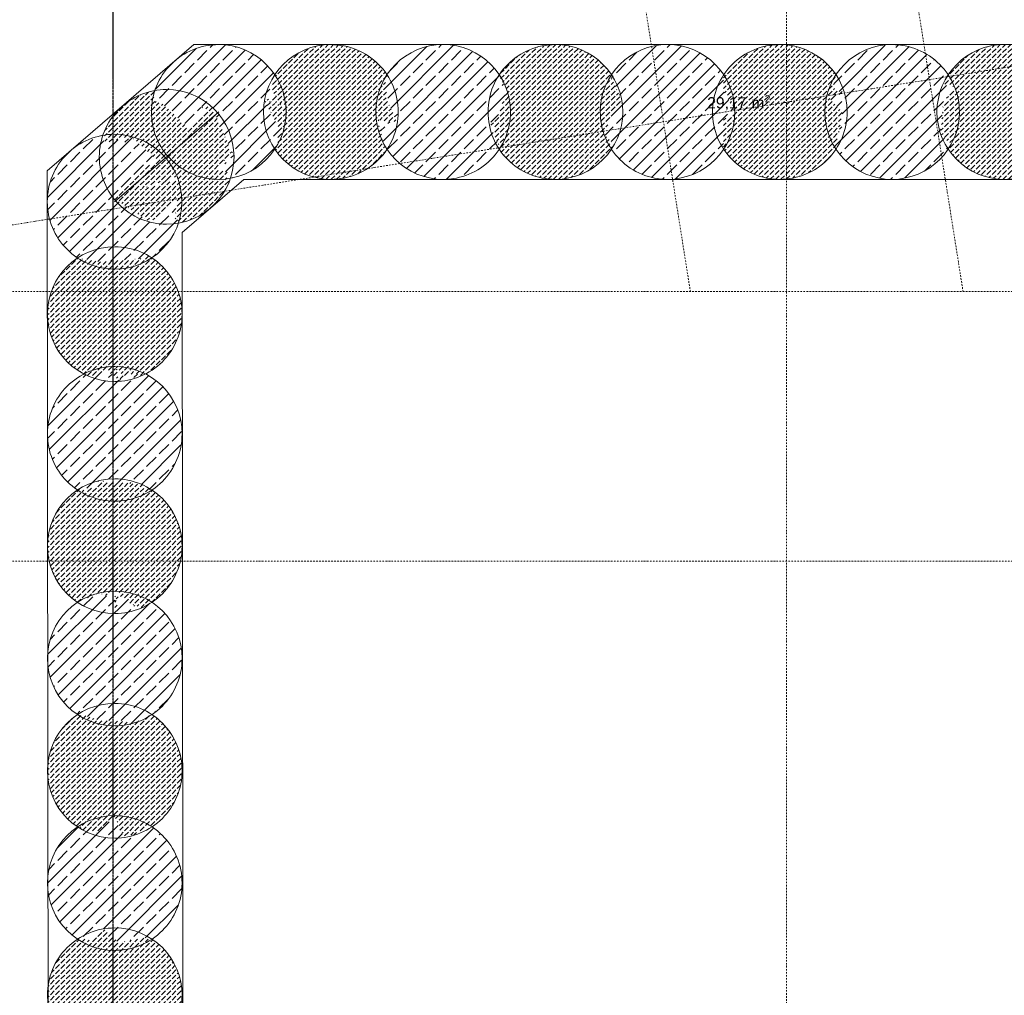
# Model space of a CAD drawing. Header units: millimetres. Extents: x 1523 to 73204, y -91281 to 10268.
# Tile 78 of 120: x 49681 to 56261, y -74426 to -67910. Entities that reach past the tile are written whole.
import ezdxf

# ---------------------------------------------------------------- set-up
doc = ezdxf.new("R2010")
doc.units = ezdxf.units.MM
doc.linetypes.add('IMPORT-STRICHPUNKT _7_', pattern=[20, 10, -5, 0, -5])
doc.linetypes.add('Rasterlinie', pattern=[22.224999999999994, 12.7, -3.174999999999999, 3.174999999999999, -3.174999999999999])
for name, color, linetype, lineweight, true_color in [('10 A--Wand außen _ Verbau _Bohrpfahlwand_ _Aktuell_', 7, 'Continuous', 13, 0x656565), ('10 A--Wand außen _ Verbau _modelliert_ _aktuell_', 7, 'Continuous', 13, 0x656565), ('10 A--Wand außen _tragend_', 7, 'Continuous', 13, 0x656565), ('90 A--Achsraster _1_50_', 7, 'IMPORT-STRICHPUNKT _7_', 13, 0x656565), ('Neubau_80 A--Raum', 7, 'Continuous', 13, 0x656565), ('Xref_706_5_--_ÜP_-1_000_16_Übersichtsplan UG_IFC 2025_01_13_dwg', 7, 'Continuous', 13, 0x767676)]:
    doc.layers.add(name, color=color, linetype=linetype, lineweight=lineweight, true_color=true_color)
doc.layers.add('S-GRID-____-OTLN', color=7, linetype='Continuous', lineweight=9)
doc.styles.add('Arial', font='arial.ttf', dxfattribs={"height": 75.00000000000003})
doc.styles.add('Arial_1', font='arial.ttf', dxfattribs={"height": 49.50000000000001})
pattern_1 = [(131.336, (0, 0), (37.54246469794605, 33.02367854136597), [37.5, -12.5]), (131.336, (-35.283, 2.259), (37.54246469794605, 33.02367854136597), [37.5, -12.5])]
pattern_2 = [(131.336, (0, 0), (90.10191527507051, 79.25682849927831), []), (131.336, (-45.051, -39.629), (90.10191527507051, 79.25682849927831), [90, -30])]

# ---------------------------------------------------------------- blocks, each defined once
blk = doc.blocks.new('Xref_706_5_--_ÜP_-1_000_11_Übersichtsplan UG_IFC 2024_09_30_dwg_Standard-Rastermarker_3-41960556-SuD_-1UG gesamt Plot  - Blatt 7')
at = {"layer": '90 A--Achsraster _1_50_', "color": 9, "true_color": 0xcbcbcb}
blk.add_line((0, 0), (23499.99999999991, 5.414335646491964e-13), dxfattribs=at)
blk = doc.blocks.new('Xref_706_5_--_ÜP_-1_000_11_Übersichtsplan UG_IFC 2024_09_30_dwg_Standard-Rastermarker_17-41960570-SuD_-1UG gesamt Plot  - Blatt 7')
at = {"layer": '90 A--Achsraster _1_50_', "color": 9, "true_color": 0xcbcbcb}
blk.add_line((77457.76427660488, 0), (99171.11689252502, 2.165734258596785e-12), dxfattribs=at)
blk = doc.blocks.new('Xref_706_5_--_ÜP_-1_000_11_Übersichtsplan UG_IFC 2024_09_30_dwg_Standard-Rastermarker_33-41960587-SuD_-1UG gesamt Plot  - Blatt 7')
at = {"layer": '90 A--Achsraster _1_50_', "color": 9, "true_color": 0xcbcbcb}
blk.add_line((0, 0), (53500.22079273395, 0), dxfattribs=at)
blk = doc.blocks.new('Xref_706_5_--_ÜP_-1_000_11_Übersichtsplan UG_IFC 2024_09_30_dwg_Technik SAN _ Zisterne_B-U 011_31-41960481-SuD_-1UG gesamt Plot  - Blatt 7')
at = {"layer": 'Neubau_80 A--Raum', "attachment_point": 1, "rotation": 83.66814176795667}
for s, insert, char_height, width, line_spacing_factor, style in [('2', (56213.05161280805, -81618.8438089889), 49.50000000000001, 46.05785863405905, 0.9417779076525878, 'Arial_1'), (' m', (56213.99446125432, -81737.94613280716), 75.00000000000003, 138.6497966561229, 0.9417779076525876, 'Arial'), ('29,17', (56184.58155071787, -82003.01358566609), 75.00000000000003, 314.0280162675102, 0.9417779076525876, 'Arial')]:
    blk.add_mtext(s, dxfattribs=dict(at, insert=insert, char_height=char_height, width=width, line_spacing_factor=line_spacing_factor, style=style))
blk = doc.blocks.new('Xref_706_5_--_ÜP_-1_000_16_Übersichtsplan UG_IFC 2025_01_13_dwg-35469238-SuD_-1UG gesamt Plot  - Blatt 7')
at = {"layer": '10 A--Wand außen _ Verbau _modelliert_ _aktuell_', "true_color": 0xcbcbcb}
h = blk.add_hatch(dxfattribs=at)
h.set_pattern_fill('FP_5', color=9, style=0, pattern_type=2)
h.set_pattern_definition(pattern_1)
h.paths.add_polyline_path([(64339.16222397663, -74600.23607581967), (64331.63871399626, -74526.2964455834), (64312.04775174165, -74454.60358457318), (64280.92372759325, -74387.11308714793), (64239.11562379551, -74325.66591814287), (64187.76385643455, -74271.93819614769), (64159.89827058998, -74251.07567723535), (64156.85494031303, -74252.73806595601), (64131.02814510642, -74229.84143267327), (64129.49656747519, -74231.88712562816), (64128.26916785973, -74227.39547336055), (64031.58892521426, -74213.11801413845), (63945.59422843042, -74310.11775184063), (63857.19388433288, -74281.6090983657), (63770.62212984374, -74174.57919092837), (63794.32940076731, -74261.33562775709), (63665.72211213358, -74219.86044275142), (63636.10216352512, -74236.61463058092), (63578.31735360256, -74283.3542055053), (63529.01373435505, -74338.96738066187), (63489.53617999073, -74401.93717360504), (63460.96153528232, -74470.54593253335), (63444.06924204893, -74542.92218935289), (63439.32007801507, -74617.09170844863), (63446.84358799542, -74691.03133868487), (63466.43455025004, -74762.72419969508), (63497.55857439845, -74830.21469712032), (63539.36667819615, -74891.66186612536), (63590.71844555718, -74945.38958812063), (63623.84581475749, -74970.19152016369), (63628.71365023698, -74967.43808426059), (63650.21313413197, -74989.93231090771), (63688.40285717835, -74995.5720589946), (63687.25558231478, -74934.32450466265), (63814.7004617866, -75014.22332475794), (64007.86017214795, -75042.74859333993), (64076.51545782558, -74987.2163717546), (64092.35104896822, -75003.78464743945), (64109.4271097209, -74995.90982435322), (64112.08132178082, -74997.85133554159), (64143.24027461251, -74980.01742763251), (64200.16494838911, -74933.97357876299), (64249.4685676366, -74878.36040360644), (64288.94612200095, -74815.39061066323), (64317.52076670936, -74746.78185173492), (64334.41305994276, -74674.4055949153)])
h = blk.add_hatch(dxfattribs=at)
h.set_pattern_fill('FP_4', color=9, style=0, pattern_type=2)
h.set_pattern_definition(pattern_2)
h.paths.add_polyline_path([(64290.39621784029, -75385.8862620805), (64289.00429073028, -75311.57788663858), (64275.40059108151, -75238.51208425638), (64249.95619235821, -75168.68189955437), (64213.36515142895, -75103.99211793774), (64166.62557650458, -75046.20730801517), (64109.42710972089, -74995.90982435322), (64092.35104896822, -75003.78464743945), (64076.51545782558, -74987.2163717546), (64007.86017214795, -75042.74859333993), (63814.7004617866, -75014.22332475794), (63687.25558231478, -74934.32450466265), (63688.40285717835, -74995.5720589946), (63650.21313413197, -74989.93231090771), (63628.71365023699, -74967.43808426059), (63623.84581475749, -74970.19152016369), (63618.58403140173, -74966.25210703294), (63558.31791588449, -75007.25663260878), (63504.59019388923, -75058.60839996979), (63460.04747110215, -75118.10308854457), (63425.90475688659, -75184.11783831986), (63403.093375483, -75254.85193900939), (63392.23556191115, -75328.3759487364), (63393.62748902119, -75402.68432417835), (63407.23118866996, -75475.75012656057), (63432.67558739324, -75545.5803112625), (63469.26662832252, -75610.27009287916), (63516.00620324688, -75668.0549028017), (63571.61937840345, -75717.35852204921), (63581.97335147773, -75722.71357898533), (63605.1678510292, -75712.01716702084), (63649.58055899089, -75745.26825188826), (63686.53430516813, -75695.9099845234), (63683.88249315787, -75681.66703758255), (63701.03600758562, -75669.99593990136), (63703.19793027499, -75785.41072112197), (63822.20603399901, -75689.15033386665), (64058.41509673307, -75744.28046807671), (64059.95681543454, -75743.4084123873), (64065.18855943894, -75747.2339061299), (64124.313863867, -75707.00557820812), (64178.04158586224, -75655.65381084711), (64222.58430864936, -75596.15912227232), (64256.72702286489, -75530.14437249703), (64279.53840426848, -75459.4102718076)])
h = blk.add_hatch(dxfattribs=at)
h.set_pattern_fill('FP_5', color=9, style=0, pattern_type=2)
h.set_pattern_definition(pattern_1)
h.paths.add_polyline_path([(64242.47095672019, -76134.35347535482), (64241.07902961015, -76060.04509991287), (64227.47532996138, -75986.97929753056), (64202.03093123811, -75917.14911282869), (64165.43989030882, -75852.45933121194), (64118.70031538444, -75794.67452128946), (64063.08714022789, -75745.37090204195), (64059.95681543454, -75743.4084123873), (64058.41509673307, -75744.28046807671), (63822.20603399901, -75689.15033386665), (63703.19793027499, -75785.41072112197), (63701.03600758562, -75669.99593990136), (63683.88249315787, -75681.66703758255), (63686.53430516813, -75695.9099845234), (63649.58055899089, -75745.26825188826), (63605.1678510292, -75712.01716702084), (63581.97335147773, -75722.71357898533), (63571.61937840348, -75717.35852204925), (63569.10064375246, -75715.77945565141), (63510.39265476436, -75755.72384588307), (63456.66493276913, -75807.07561324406), (63412.12220998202, -75866.57030181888), (63377.97949576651, -75932.58505159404), (63355.1681143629, -76003.31915228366), (63344.31030079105, -76076.84316201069), (63345.70222790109, -76151.15153745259), (63359.30592754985, -76224.21733983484), (63384.75032627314, -76294.04752453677), (63421.34136720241, -76358.73730615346), (63468.08094212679, -76416.52211607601), (63525.43165350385, -76466.9150462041), (63526.74549698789, -76466.02111885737), (63627.83229820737, -76472.49382902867), (63774.22052430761, -76404.98520399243), (63819.34221932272, -76484.75644095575), (64012.16901964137, -76497.33282749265), (64012.93506894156, -76498.01196517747), (64016.12248722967, -76496.47731705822), (64076.3886027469, -76455.47279148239), (64130.11632474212, -76404.12102412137), (64174.65904752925, -76344.6263355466), (64208.80176174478, -76278.61158577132), (64231.61314314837, -76207.8774850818)])
h = blk.add_hatch(dxfattribs=at)
h.set_pattern_fill('FP_4', color=9, style=0, pattern_type=2)
h.set_pattern_definition(pattern_2)
h.paths.add_polyline_path([(64194.21648223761, -76863.9094050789), (64195.3864406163, -76845.63771564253), (64187.86293063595, -76771.69808540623), (64168.27196838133, -76700.00522439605), (64137.14794423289, -76632.51472697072), (64095.33984043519, -76571.06755796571), (64043.98807307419, -76517.3398359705), (64016.12248722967, -76496.47731705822), (64012.93506894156, -76498.01196517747), (64011.89005403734, -76497.08551174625), (63819.34221932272, -76484.75644095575), (63774.22052430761, -76404.98520399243), (63627.83229820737, -76472.49382902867), (63526.74549698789, -76466.02111885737), (63525.43165350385, -76466.9150462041), (63522.39249703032, -76465.00971256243), (63492.32638016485, -76482.01627040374), (63434.54157024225, -76528.75584532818), (63385.23795099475, -76584.36902048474), (63345.76039663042, -76647.33881342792), (63317.18575192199, -76715.94757235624), (63300.29345868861, -76788.32382917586), (63295.54429465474, -76862.49334827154), (63303.06780463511, -76936.43297850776), (63322.65876688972, -77008.12583951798), (63353.78279103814, -77075.61633694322), (63396.97904537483, -77138.51588373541), (63446.9426621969, -77190.79122794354), (63478.78159579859, -77214.62852883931), (63481.61059873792, -77213.32390138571), (63484.48956923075, -77215.87624019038), (63651.98688774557, -77154.84434437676), (63684.81806390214, -77195.43400050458), (63864.08438878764, -77288.15023316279), (63921.45435407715, -77241.74620769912), (63937.16523080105, -77246.81288413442), (63956.26367089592, -77236.0100682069), (63966.95682345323, -77244.01586068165), (63998.60435510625, -77226.11479351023), (64056.38916502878, -77179.37521858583), (64105.69278427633, -77123.76204342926), (64145.17033864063, -77060.79225048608), (64173.74498334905, -76992.18349155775), (64190.63727658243, -76919.80723473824)])
h = blk.add_hatch(dxfattribs=at)
h.set_pattern_fill('FP_5', color=9, style=0, pattern_type=2)
h.set_pattern_definition(pattern_1)
h.paths.add_polyline_path([(64147.4611794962, -77594.10492891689), (64139.93766951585, -77520.16529868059), (64120.34670726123, -77448.47243767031), (64089.22268311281, -77380.9819402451), (64047.4145793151, -77319.53477124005), (63996.06281195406, -77265.80704924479), (63956.26367089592, -77236.0100682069), (63937.16523080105, -77246.81288413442), (63921.45435407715, -77241.74620769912), (63864.08438878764, -77288.15023316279), (63684.81806390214, -77195.43400050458), (63651.98688774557, -77154.84434437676), (63484.48956923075, -77215.87624019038), (63481.61059873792, -77213.32390138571), (63478.78159579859, -77214.62852883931), (63476.04865069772, -77212.58241650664), (63443.39501843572, -77231.29727392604), (63386.61630912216, -77277.22305860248), (63337.31268987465, -77332.83623375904), (63297.83513551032, -77395.80602670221), (63269.26049080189, -77464.41478563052), (63252.36819756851, -77536.79104245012), (63247.61903353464, -77610.96056154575), (63255.14254351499, -77684.90019178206), (63274.73350576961, -77756.59305279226), (63305.85752991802, -77824.0835502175), (63347.66563371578, -77885.53071922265), (63399.01740107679, -77939.25844121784), (63428.12338957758, -77961.04962978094), (63431.09497621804, -77959.3687855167), (63434.41906174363, -77961.45274928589), (63530.99582424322, -77916.91525729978), (63723.77575149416, -77997.205558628), (63743.09332528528, -78050.22114608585), (63779.7933253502, -78020.53614054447), (63800.68360525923, -78029.23666706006), (63910.59064380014, -77989.1892502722), (63913.46961429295, -77991.74158907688), (63916.29861723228, -77990.43696162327), (63919.03156233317, -77992.48307395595), (63951.68519459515, -77973.76821653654), (64008.46390390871, -77927.84243186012), (64057.76752315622, -77872.22925670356), (64097.24507752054, -77809.25946376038), (64125.81972222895, -77740.65070483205), (64142.71201546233, -77668.2744480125)])
h = blk.add_hatch(dxfattribs=at)
h.set_pattern_fill('FP_4', color=9, style=0, pattern_type=2)
h.set_pattern_definition(pattern_2)
h.paths.add_polyline_path([(64094.78675434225, -78416.74166128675), (64099.53591837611, -78342.57214219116), (64092.01240839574, -78268.6325119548), (64072.42144614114, -78196.93965094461), (64041.29742199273, -78129.44915351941), (63998.10116765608, -78066.54960672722), (63945.75313327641, -78012.48908718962), (63916.29861723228, -77990.43696162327), (63913.46961429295, -77991.74158907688), (63910.59064380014, -77989.1892502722), (63800.68360525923, -78029.23666706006), (63779.7933253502, -78020.53614054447), (63743.09332528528, -78050.22114608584), (63723.77575149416, -77997.205558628), (63530.68708848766, -77917.05763436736), (63434.41906174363, -77961.45274928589), (63431.09497621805, -77959.3687855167), (63396.4758579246, -77978.9506969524), (63338.69104800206, -78025.69027187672), (63289.38742875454, -78081.30344703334), (63249.90987439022, -78144.27323997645), (63221.3352296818, -78212.88199890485), (63204.4429364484, -78285.25825572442), (63199.69377241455, -78359.42777482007), (63207.21728239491, -78433.36740505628), (63228.09723566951, -78507.85536237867), (63257.93226879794, -78572.55076349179), (63301.12852313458, -78635.45031028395), (63351.09213995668, -78687.7256544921), (63382.93107355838, -78711.56295538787), (63385.76007649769, -78710.25832793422), (63388.63904699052, -78712.81066673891), (63391.12412241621, -78711.90516648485), (63410.58682853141, -78732.2683772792), (63412.65728045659, -78732.93608730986), (63465.80633428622, -78702.8729280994), (63511.35467715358, -78731.42847986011), (63703.96875067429, -78661.2446573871), (63673.86861826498, -78790.2108601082), (63838.06405124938, -78759.64026098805), (63842.93232839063, -78744.5445857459), (63850.45231497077, -78751.21139723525), (63865.49520625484, -78740.97634864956), (63868.1347145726, -78742.63113149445), (63902.75383286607, -78723.04922005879), (63960.5386427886, -78676.30964513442), (64009.84226203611, -78620.69646997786), (64049.31981640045, -78557.72667703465), (64077.89446110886, -78489.11791810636)])
h = blk.add_hatch(dxfattribs=at)
h.set_pattern_fill('FP_5', color=9, style=0, pattern_type=2)
h.set_pattern_definition(pattern_1)
h.paths.add_polyline_path([(63499.41041787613, -79537.68968617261), (63528.90902132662, -79411.30077794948), (63544.14434920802, -79398.97759561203), (63505.18704418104, -79519.7773791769)])
h.paths.add_polyline_path([(64051.61065725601, -79091.03935546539), (64044.08714727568, -79017.09972522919), (64024.49618502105, -78945.40686421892), (63993.37216087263, -78877.91636679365), (63951.56405707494, -78816.46919778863), (63900.21228971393, -78762.74147579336), (63871.10630121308, -78740.95028723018), (63868.1347145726, -78742.63113149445), (63865.49520625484, -78740.97634864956), (63850.45231497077, -78751.21139723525), (63842.93232839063, -78744.5445857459), (63838.06405124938, -78759.64026098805), (63673.86861826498, -78790.2108601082), (63703.96875067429, -78661.2446573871), (63511.35467715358, -78731.42847986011), (63465.80633428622, -78702.8729280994), (63412.65728045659, -78732.93608730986), (63410.58682853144, -78732.26837727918), (63391.12412241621, -78711.90516648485), (63388.63904699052, -78712.81066673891), (63385.76007649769, -78710.25832793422), (63382.93107355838, -78711.56295538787), (63380.19812845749, -78709.51684305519), (63347.54449619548, -78728.23170047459), (63290.76578688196, -78774.15748515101), (63241.46216763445, -78829.77066030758), (63201.9846132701, -78892.7404532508), (63173.40996856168, -78961.34921217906), (63156.51767532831, -79033.72546899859), (63151.76851129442, -79107.89498809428), (63159.29202127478, -79181.83461833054), (63178.88298352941, -79253.52747934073), (63210.00700767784, -79321.01797676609), (63251.81511147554, -79382.46514577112), (63303.16687883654, -79436.19286776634), (63331.12987706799, -79457.12831777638), (63332.21351816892, -79456.25180845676), (63337.36097918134, -79453.87799722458), (63422.09170128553, -79497.7005799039), (63470.55571472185, -79458.50018467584), (63499.41041787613, -79537.68968617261), (63680.79212309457, -79454.04341316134), (63691.88228275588, -79419.65476934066), (63741.47536967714, -79471.54243989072), (63774.66894078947, -79462.47188545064), (63824.89435564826, -79488.44838300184), (63854.82857174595, -79471.51643333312), (63912.6133816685, -79424.77685840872), (63961.917000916, -79369.16368325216), (64001.39455528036, -79306.19389030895), (64029.96919998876, -79237.58513138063), (64046.86149322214, -79165.20887456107)])
h = blk.add_hatch(dxfattribs=at)
h.set_pattern_fill('FP_4', color=9, style=0, pattern_type=2)
h.set_pattern_definition(pattern_2)
h.paths.add_polyline_path([(64000.62798668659, -79797.95148202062), (63987.84902436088, -79729.31536390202), (63962.4046256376, -79659.48517920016), (63925.81358470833, -79594.79539758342), (63879.07400978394, -79537.01058766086), (63821.56409511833, -79486.72597802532), (63774.66894078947, -79462.47188545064), (63741.47536967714, -79471.54243989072), (63691.88228275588, -79419.65476934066), (63680.79212309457, -79454.04341316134), (63499.41041787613, -79537.68968617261), (63470.55571472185, -79458.50018467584), (63422.09170128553, -79497.7005799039), (63337.36097918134, -79453.87799722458), (63331.03246468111, -79457.05538667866), (63270.76634916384, -79498.05991225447), (63217.03862716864, -79549.41167961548), (63172.49590438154, -79608.90636819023), (63138.35319016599, -79674.9211179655), (63115.54180876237, -79745.65521865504), (63104.68399519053, -79819.17922838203), (63106.07592230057, -79893.48760382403), (63119.67962194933, -79966.55340620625), (63145.12402067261, -80036.38359090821), (63181.71506160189, -80101.07337252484), (63228.45463652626, -80158.85818244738), (63284.06781168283, -80208.16180169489), (63347.03760462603, -80247.63935605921), (63415.64636355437, -80276.21400076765), (63463.69455745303, -80267.2681851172), (63470.05273503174, -80224.21359525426), (63651.03669234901, -80051.23313512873), (63534.61817368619, -79907.30324309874), (63501.84614505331, -80008.92356727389), (63519.59584760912, -79888.73092492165), (63859.27480167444, -79764.96028358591), (63878.17804755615, -79834.13645584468), (63895.24376676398, -79817.82541919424), (63938.70502566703, -79881.70230138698), (63962.49034253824, -79807.94819729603), (63997.32637247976, -79822.45694507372), (63994.69191847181, -79796.56603036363)])
h.paths.add_polyline_path([(63544.14434920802, -79398.97759561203), (63528.90902132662, -79411.30077794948), (63499.41041787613, -79537.68968617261), (63543.44739971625, -79401.13871398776)])
h = blk.add_hatch(dxfattribs=at)
h.set_pattern_fill('FP_5', color=9, style=0, pattern_type=2)
h.set_pattern_definition(pattern_1)
h.paths.add_polyline_path([(64276.14544612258, -80163.39967742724), (64272.9172080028, -80131.67316499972), (64253.32624574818, -80059.98030398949), (64222.20222159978, -79992.48980656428), (64180.39411780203, -79931.0426375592), (64129.04235044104, -79877.314915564), (64069.54766186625, -79832.77219277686), (64000.57671891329, -79797.67612156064), (64000.62798668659, -79797.95148202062), (63994.69191847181, -79796.56603036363), (63997.32637247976, -79822.45694507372), (63962.49034253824, -79807.94819729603), (63938.70502566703, -79881.70230138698), (63895.24376676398, -79817.82541919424), (63878.17804755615, -79834.13645584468), (63859.27480167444, -79764.96028358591), (63519.59584760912, -79888.73092492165), (63501.84614505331, -80008.92356727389), (63534.61817368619, -79907.30324309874), (63651.03669234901, -80051.23313512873), (63470.05273503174, -80224.21359525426), (63463.69455745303, -80267.2681851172), (63415.64636355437, -80276.21400076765), (63384.75830881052, -80263.34953267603), (63388.12208200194, -80296.40805810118), (63407.71304425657, -80368.10091911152), (63438.837068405, -80435.59141653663), (63480.64517220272, -80497.03858554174), (63531.99693956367, -80550.7663075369), (63591.49162813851, -80595.30903032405), (63657.50637791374, -80629.45174453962), (63661.61069339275, -80630.40967333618), (63660.29694350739, -80617.49838844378), (63698.08989320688, -80629.68641913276), (63697.05448270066, -80619.51060090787), (63713.29932614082, -80626.27636430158), (63688.65241352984, -80493.89719593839), (63728.46535563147, -80503.18935778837), (63678.99535113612, -80442.0288784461), (63841.50221962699, -80286.7084108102), (64066.6721907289, -80565.08929042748), (64069.98812185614, -80582.8992373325), (64083.65863247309, -80586.08987310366), (64258.7992607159, -80352.15857115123), (64133.69842182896, -80167.48159113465), (64255.677359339, -80185.49508860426), (64255.21744584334, -80160.94249209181), (64273.54499015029, -80168.57567297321), (64272.35362758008, -80162.17683557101)])
h.paths.add_polyline_path([(64042.62301813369, -80435.92059825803), (63968.64264105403, -80165.19041040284), (63988.6559456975, -80146.06213684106), (64024.23142605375, -80337.13890893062)])
h = blk.add_hatch(dxfattribs=at)
h.set_pattern_fill('FP_4', color=9, style=0, pattern_type=2)
h.set_pattern_definition(pattern_2)
h.paths.add_polyline_path([(64502.67692628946, -80699.13546705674), (64497.16637029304, -80404.95306272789), (64483.95844596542, -80381.60259991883), (64496.28262079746, -80357.77387579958), (64497.47955342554, -80356.42376753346), (64457.14943964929, -80297.14886405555), (64405.79767228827, -80243.42114206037), (64346.30298371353, -80198.87841927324), (64280.28823393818, -80164.7357050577), (64272.35362758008, -80162.17683557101), (64273.54499015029, -80168.57567297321), (64255.21744584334, -80160.94249209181), (64255.677359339, -80185.49508860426), (64133.08506779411, -80167.39101278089), (64258.7992607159, -80352.15857115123), (64083.65863247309, -80586.08987310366), (64069.98812185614, -80582.8992373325), (64066.6721907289, -80565.08929042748), (63841.50221962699, -80286.7084108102), (63678.99535113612, -80442.0288784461), (63728.46535563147, -80503.18935778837), (63688.65241352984, -80493.89719593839), (63713.29932614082, -80626.27636430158), (63697.05448270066, -80619.51060090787), (63698.08989320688, -80629.68641913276), (63660.29694350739, -80617.49838844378), (63664.87740384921, -80662.51428459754), (63684.46836610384, -80734.20714560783), (63715.59239025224, -80801.69764303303), (63757.40049404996, -80863.14481203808), (63808.75226141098, -80916.87253403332), (63868.24694998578, -80961.41525682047), (63934.26169976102, -80995.55797103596), (64004.99580045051, -81018.36935243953), (64078.51981017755, -81029.2271660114), (64152.82818561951, -81027.83523890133), (64225.89398800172, -81014.23153925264), (64295.7241727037, -80988.78714052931), (64360.41395432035, -80952.19609960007), (64418.74480129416, -80904.84060936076), (64467.50238349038, -80849.8433495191), (64470.04745473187, -80845.7837614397), (64469.26034475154, -80844.39221937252), (64472.10128928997, -80835.58294765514), (64471.25766066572, -80833.75359181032), (64498.91175096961, -80715.26763408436)])
h.paths.add_polyline_path([(64042.62301813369, -80435.92059825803), (63988.6559456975, -80146.06213684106), (63968.64264105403, -80165.19041040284), (64015.47651045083, -80336.57832109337)])
h = blk.add_hatch(dxfattribs=at)
h.set_pattern_fill('FP_5', color=9, style=0, pattern_type=2)
h.set_pattern_definition(pattern_1)
h.paths.add_polyline_path([(65306.43111041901, -80619.0425709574), (65303.23990795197, -80614.36691442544), (65205.88744980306, -80649.83975145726), (65286.8220035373, -80584.37537347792), (65255.91195648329, -80529.7290955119), (65275.85660584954, -80481.84126858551), (65265.92795584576, -80454.59285642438), (65268.41831802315, -80449.77775487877), (65248.19261403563, -80405.91958228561), (65206.38451023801, -80344.47241328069), (65155.0327428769, -80290.74469128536), (65095.53805430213, -80246.2019684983), (65029.52330452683, -80212.05925428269), (64958.78920383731, -80189.24787287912), (64885.26519411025, -80178.39005930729), (64810.95681866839, -80179.7819864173), (64737.89101628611, -80193.3856860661), (64668.06083158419, -80218.83008478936), (64602.62538785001, -80256.02425879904), (64545.58624004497, -80302.160700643), (64495.95677831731, -80358.40389043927), (64483.95844596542, -80381.60259991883), (64497.16637029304, -80404.95306272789), (64502.67692628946, -80699.13546705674), (64471.25766066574, -80833.75359181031), (64472.10128928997, -80835.58294765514), (64469.55543141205, -80844.91390695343), (64470.04745473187, -80845.7837614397), (64466.8220978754, -80851.95279612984), (64506.63556463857, -80910.46836126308), (64557.9873319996, -80964.1960832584), (64617.48202057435, -81008.73880604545), (64683.49677034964, -81042.881520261), (64754.23087103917, -81065.69290166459), (64827.75488076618, -81076.55071523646), (64902.06325620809, -81075.15878812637), (64975.12905859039, -81061.55508847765), (65044.9592432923, -81036.11068975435), (65109.64902490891, -80999.51964882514), (65167.4338348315, -80952.78007390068), (65216.737454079, -80897.16689874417), (65243.87623122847, -80853.87842240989), (65242.62944237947, -80847.18188911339), (65256.21500844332, -80834.19710580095), (65262.79308391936, -80806.01286382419), (65227.22137312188, -80708.38905427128), (65302.66878408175, -80623.2863753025)])
h = blk.add_hatch(dxfattribs=at)
h.set_pattern_fill('FP_4', color=9, style=0, pattern_type=2)
h.set_pattern_definition(pattern_2)
h.paths.add_polyline_path([(66019.0459278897, -80911.44337855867), (65989.8675052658, -80859.85846215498), (66009.3282138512, -80833.86524206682), (65961.03738098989, -80808.88930697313), (66003.7299729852, -80519.79514189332), (66031.95967270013, -80509.5089348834), (66025.23935825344, -80491.0655515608), (66045.06303242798, -80464.58752669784), (66042.21413940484, -80458.40988057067), (66044.02407772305, -80455.52288711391), (66027.01703932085, -80425.45592065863), (65980.27746439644, -80367.67111073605), (65924.66428923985, -80318.3674914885), (65861.69449629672, -80278.88993712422), (65793.08573736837, -80250.31529241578), (65720.70948054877, -80233.42299918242), (65646.53996145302, -80228.67383514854), (65572.60033121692, -80236.19734512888), (65500.90747020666, -80255.78830738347), (65433.41697278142, -80286.9123315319), (65371.96980377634, -80328.72043532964), (65318.24208178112, -80380.07220269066), (65273.69935899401, -80439.56689126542), (65265.92795584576, -80454.59285642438), (65275.85660584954, -80481.84126858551), (65255.91195648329, -80529.7290955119), (65286.8220035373, -80584.37537347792), (65205.88744980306, -80649.83975145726), (65303.69299495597, -80614.201820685), (65306.43111041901, -80619.0425709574), (65227.22137312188, -80708.38905427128), (65262.79308391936, -80806.01286382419), (65256.21500844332, -80834.19710580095), (65242.62944237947, -80847.18188911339), (65243.87623122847, -80853.87842240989), (65242.39254871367, -80856.2450122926), (65247.89986156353, -80869.82395632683), (65282.91851621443, -80931.73389560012), (65329.65809113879, -80989.51870552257), (65385.27126629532, -81038.82232477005), (65448.24105923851, -81078.29987913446), (65516.84981816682, -81106.87452384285), (65589.22607498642, -81123.7668170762), (65663.39559408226, -81128.51598111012), (65737.33522431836, -81120.99247112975), (65809.02808532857, -81101.40150887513), (65876.51858275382, -81070.27748472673), (65937.96575175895, -81028.46938092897), (65991.69347375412, -80977.11761356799), (66012.55536519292, -80949.25286582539), (66011.07243688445, -80946.20664870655), (66008.03701691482, -80937.87617332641), (66013.19884743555, -80925.48243092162)])
h = blk.add_hatch(dxfattribs=at)
h.set_pattern_fill('FP_5', color=9, style=0, pattern_type=2)
h.set_pattern_definition(pattern_1)
h.paths.add_polyline_path([(66844.7930830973, -80754.782556), (66842.42274108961, -80731.48728397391), (66702.82182930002, -80745.69196487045), (66838.77353334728, -80754.39711694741)])
h.paths.add_polyline_path([(66826.24154473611, -80572.46155286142), (66790.53109226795, -80535.09884148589), (66799.30084816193, -80514.0423393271), (66794.3139423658, -80503.79000194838), (66753.30941679, -80443.52388643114), (66701.95764942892, -80389.79616443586), (66642.4629608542, -80345.25344164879), (66576.44821107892, -80311.11072743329), (66505.71411038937, -80288.29934602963), (66432.19010066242, -80277.44153245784), (66357.88172522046, -80278.83345956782), (66284.81592283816, -80292.43715921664), (66214.98573813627, -80317.88155793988), (66150.29595651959, -80354.4725988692), (66092.51114659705, -80401.21217379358), (66042.21413940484, -80458.40988057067), (66045.06303242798, -80464.58752669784), (66025.23935825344, -80491.0655515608), (66031.95967270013, -80509.5089348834), (66003.7299729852, -80519.79514189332), (65961.03738098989, -80808.88930697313), (66009.3282138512, -80833.86524206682), (65989.8675052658, -80859.85846215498), (66019.0459278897, -80911.44337855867), (66008.03701691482, -80937.87617332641), (66012.55536519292, -80949.25286582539), (66053.56047119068, -81009.51983441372), (66104.91223855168, -81063.24755640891), (66164.40692712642, -81107.790279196), (66230.42167690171, -81141.93299341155), (66301.15577759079, -81164.74437481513), (66374.67978731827, -81175.60218838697), (66448.98816276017, -81174.21026127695), (66522.05396514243, -81160.60656162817), (66591.88414984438, -81135.16216290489), (66656.57393146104, -81098.5711219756), (66714.35874138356, -81051.83154705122), (66764.57422959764, -80994.45527827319), (66769.63371608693, -80984.67278902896), (66741.62530518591, -80935.15635170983), (66748.83823912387, -80925.52220203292), (66717.81745605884, -80893.06614269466), (66712.8885842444, -80844.62612461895), (66734.62545167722, -80792.43511707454), (66702.82182930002, -80745.69196487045), (66788.00023161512, -80664.28033345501), (66805.86187565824, -80621.39387790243)])
h = blk.add_hatch(dxfattribs=at)
h.set_pattern_fill('FP_4', color=9, style=0, pattern_type=2)
h.set_pattern_definition(pattern_2)
h.paths.add_polyline_path([(67600.98248522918, -80803.20227821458), (67568.83788734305, -80801.14402072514), (67587.74543128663, -80673.11102074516), (67585.98685847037, -80655.8281003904), (67534.90431152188, -80565.51859504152), (67541.52634624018, -80558.04911547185), (67539.86604852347, -80555.60890448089), (67541.85248598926, -80552.95566572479), (67523.1376285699, -80520.30203346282), (67477.21184389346, -80463.52332414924), (67421.59866873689, -80414.21970490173), (67358.62887579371, -80374.74215053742), (67290.02011686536, -80346.167505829), (67217.64386004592, -80329.27521259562), (67143.47434095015, -80324.52604856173), (67069.53471071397, -80332.04955854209), (66997.84184970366, -80351.64052079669), (66930.35135227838, -80382.76454494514), (66868.90418327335, -80424.57264874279), (66815.1764612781, -80475.92441610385), (66794.17107797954, -80503.98082261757), (66795.11752058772, -80504.97105543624), (66799.30084816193, -80514.0423393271), (66790.53109226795, -80535.09884148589), (66826.24154473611, -80572.46155286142), (66788.00023161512, -80664.28033345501), (66702.82182930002, -80745.69196487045), (66734.62545167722, -80792.43511707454), (66712.8885842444, -80844.62612461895), (66717.81745605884, -80893.06614269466), (66748.83823912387, -80925.52220203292), (66741.62530518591, -80935.15635170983), (66769.63371608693, -80984.67278902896), (66762.92094604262, -80997.65189291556), (66779.85289571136, -81027.58610901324), (66826.59247063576, -81085.37091893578), (66882.20564579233, -81134.6745381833), (66945.17543873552, -81174.15209254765), (67013.78419766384, -81202.72673725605), (67086.16045448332, -81219.61903048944), (67160.32997357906, -81224.36819452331), (67234.26960381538, -81216.84468454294), (67305.96246482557, -81197.25372228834), (67373.4529622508, -81166.12969813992), (67436.35250904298, -81122.93344380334), (67488.6278532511, -81072.96982698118), (67512.46515414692, -81041.13089337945), (67506.9075576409, -81029.07959336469), (67550.70753186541, -80923.91426573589), (67564.90936845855, -80827.74610398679), (67595.97796765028, -80806.60730718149)])
h.paths.add_polyline_path([(66844.7930830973, -80754.782556), (66702.82182930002, -80745.69196487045), (66842.42274108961, -80731.48728397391)])
h = blk.add_hatch(dxfattribs=at)
h.set_pattern_fill('FP_5', color=9, style=0, pattern_type=2)
h.set_pattern_definition(pattern_1)
h.paths.add_polyline_path([(68348.05777139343, -80776.81916389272), (68287.0258755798, -80609.32184537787), (68291.95152170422, -80603.76584715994), (68271.60484184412, -80568.22729458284), (68225.6790571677, -80511.44858526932), (68170.06588201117, -80462.14496602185), (68107.09608906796, -80422.6674116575), (68038.48733013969, -80394.0927669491), (67966.11107332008, -80377.2004737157), (67891.94155422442, -80372.45130968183), (67818.0019239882, -80379.97481966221), (67746.30906297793, -80399.56578191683), (67678.81856555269, -80430.68980606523), (67617.37139654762, -80472.49790986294), (67563.64367455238, -80523.84967722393), (67539.86604852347, -80555.60890448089), (67541.52634624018, -80558.04911547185), (67534.90431152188, -80565.51859504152), (67585.98685847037, -80655.8281003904), (67587.74543128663, -80673.11102074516), (67568.83788734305, -80801.14402072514), (67600.98248522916, -80803.20227821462), (67564.90936845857, -80827.74610398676), (67550.70753186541, -80923.91426573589), (67506.9075576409, -81029.07959336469), (67512.46515414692, -81041.13089337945), (67510.41904181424, -81043.86383848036), (67528.32010898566, -81075.51137013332), (67575.05968391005, -81133.29618005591), (67630.67285906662, -81182.59979930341), (67693.64265200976, -81222.07735366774), (67762.25141093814, -81250.65199837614), (67834.62766775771, -81267.5442916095), (67908.79718685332, -81272.29345564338), (67982.73681708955, -81264.76994566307), (68054.42967809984, -81245.17898340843), (68121.9201755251, -81214.05495925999), (68184.81972231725, -81170.85870492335), (68237.09506652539, -81120.89508810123), (68260.87269255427, -81089.13586084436), (68257.6203431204, -81084.35574294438), (68281.63778931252, -81061.40039952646), (68303.12466135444, -80969.33833621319), (68234.89163016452, -80884.98085662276), (68244.9435276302, -80875.37347553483), (68199.7562558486, -80841.54248711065), (68312.60348790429, -80810.70558323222), (68329.98901962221, -80794.08887686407)])
h = blk.add_hatch(dxfattribs=at)
h.set_pattern_fill('FP_4', color=9, style=0, pattern_type=2)
h.set_pattern_definition(pattern_2)
h.paths.add_polyline_path([(69046.71201202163, -80870.97332764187), (69027.6909488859, -80684.03792400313), (69042.56569946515, -80664.17006236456), (69038.38379303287, -80655.10186013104), (69040.46775680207, -80651.77777460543), (69020.88584536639, -80617.15865631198), (68974.146270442, -80559.37384638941), (68918.5330952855, -80510.07022714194), (68855.56330234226, -80470.59267277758), (68786.9545434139, -80442.01802806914), (68714.57828659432, -80425.12573483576), (68640.40876749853, -80420.37657080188), (68566.46913726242, -80427.90008078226), (68494.77627625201, -80447.49104303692), (68427.28577882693, -80478.61506718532), (68365.83860982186, -80520.42317098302), (68312.11088782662, -80571.77493834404), (68290.31969926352, -80600.88092684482), (68291.95152170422, -80603.76584715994), (68287.0258755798, -80609.32184537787), (68348.05777139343, -80776.81916389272), (68312.60348790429, -80810.70558323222), (68199.7562558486, -80841.54248711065), (68244.9435276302, -80875.37347553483), (68234.89163016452, -80884.98085662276), (68303.12466135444, -80969.33833621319), (68281.63778931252, -81061.40039952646), (68280.16965205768, -81062.23083470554), (68280.32444850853, -81062.65566159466), (68257.6203431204, -81084.35574294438), (68260.87269255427, -81089.13586084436), (68258.88625508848, -81091.78909960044), (68277.60111250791, -81124.44273186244), (68323.52689718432, -81181.22144117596), (68379.1400723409, -81230.52506042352), (68442.10986528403, -81270.00261478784), (68510.7186242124, -81298.57725949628), (68583.094881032, -81315.46955272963), (68657.26440012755, -81320.21871676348), (68731.20403036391, -81312.69520678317), (68802.89689137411, -81293.10424452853), (68870.38738879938, -81261.98022038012), (68933.28693559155, -81218.78396604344), (68987.34745512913, -81166.43593166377), (69009.39958069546, -81136.98141561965), (69008.09495324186, -81134.15241268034), (69010.64729204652, -81131.27344218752), (69000.720145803, -81104.02915698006), (69027.57713321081, -81078.35984292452), (68949.6153962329, -80963.77612367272), (69022.3929882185, -80894.21691226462)])
h = blk.add_hatch(dxfattribs=at)
h.set_pattern_fill('FP_5', color=9, style=0, pattern_type=2)
h.set_pattern_definition(pattern_1)
h.paths.add_polyline_path([(69844.992197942, -80872.66968613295), (69760.82177667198, -80784.60484967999), (69764.50259158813, -80727.12014915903), (69788.00781175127, -80716.28044478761), (69783.96030212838, -80705.17236761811), (69786.51264093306, -80702.2933971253), (69785.20801347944, -80699.46439418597), (69787.2541258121, -80696.73144908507), (69768.53926839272, -80664.0778168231), (69722.6134837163, -80607.29910750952), (69667.00030855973, -80557.995488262), (69604.03051561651, -80518.51793389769), (69535.42175668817, -80489.94328918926), (69463.0454998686, -80473.05099595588), (69388.87598077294, -80468.30183192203), (69314.93635053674, -80475.82534190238), (69243.2434895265, -80495.41630415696), (69175.75299210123, -80526.54032830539), (69114.3058230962, -80568.34843210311), (69060.57810110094, -80619.70019946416), (69038.78691253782, -80648.80618796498), (69040.46775680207, -80651.77777460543), (69038.38379303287, -80655.10186013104), (69042.56569946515, -80664.17006236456), (69027.6909488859, -80684.03792400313), (69046.71201202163, -80870.97332764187), (68949.6153962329, -80963.77612367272), (69027.57713321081, -81078.35984292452), (69000.720145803, -81104.02915698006), (69010.64729204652, -81131.27344218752), (69008.09495324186, -81134.15241268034), (69009.39958069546, -81136.98141561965), (69007.35346836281, -81139.71436072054), (69026.06832578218, -81172.36799298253), (69071.9941104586, -81229.14670229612), (69127.60728561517, -81278.4503215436), (69190.57707855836, -81317.92787590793), (69259.18583748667, -81346.50252061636), (69331.56209430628, -81363.39481384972), (69405.73161340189, -81368.14397788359), (69479.67124363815, -81360.62046790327), (69551.36410464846, -81341.02950564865), (69618.85460207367, -81309.9054815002), (69680.30177107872, -81268.09737770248), (69734.02949307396, -81216.74561034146), (69755.8206816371, -81187.63962184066), (69747.92034439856, -81173.67251192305), (69749.79787306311, -81167.85062418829), (69737.13070787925, -81154.59737187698), (69766.89133667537, -81114.84678567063), (69798.09006727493, -81018.10498329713)])
at = {"layer": '10 A--Wand außen _ Verbau _Bohrpfahlwand_ _Aktuell_', "color": 9, "true_color": 0xcbcbcb, "flags": 128}
for points in [[(65024.0224678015, -62397.94144423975), (64170.70826862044, -63170.6686398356), (63094.00406905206, -79985.9717375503), (63157.07279164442, -80069.4022995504), (63872.85241536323, -81016.27253602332), (73710.14881594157, -81635.9182640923)], [(73766.72717516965, -80737.6984194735), (64341.69751833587, -80144.02114007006), (64013.52457725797, -79709.8970325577), (65045.53186697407, -63592.64274620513), (65487.14078564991, -63192.73937930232)]]:
    blk.add_lwpolyline(points, dxfattribs=at)
at = {"layer": '10 A--Wand außen _ Verbau _modelliert_ _aktuell_', "color": 9, "true_color": 0xcbcbcb}
for centre, radius, start, end in [((63889.24115099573, -74608.66389213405), 450.0000000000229, 356.3362835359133, 86.33628353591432), ((63889.24115099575, -74608.66389213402), 450.0000000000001, 176.3362835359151, 266.3362835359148), ((63889.24115099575, -74608.66389213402), 450.0000000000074, 266.336283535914, 356.3362835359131), ((63841.31588987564, -75357.13110540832), 449.9999999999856, 86.33628353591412, 176.336283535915), ((63841.31588987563, -75357.13110540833), 450.0000000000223, 356.3362835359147, 86.33628353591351), ((63841.31588987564, -75357.13110540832), 450.0000000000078, 176.3362835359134, 266.336283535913), ((63841.31588987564, -75357.13110540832), 450.0000000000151, 266.3362835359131, 356.336283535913), ((63793.39062875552, -76105.5983186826), 449.9999999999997, 86.33628353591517, 176.3362835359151), ((63793.39062875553, -76105.59831868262), 450.0000000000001, 356.336283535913, 86.3362835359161), ((63793.39062875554, -76105.59831868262), 450.0000000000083, 176.3362835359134, 266.336283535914), ((63793.39062875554, -76105.59831868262), 450.000000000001, 266.336283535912, 356.336283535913), ((63745.46536763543, -76854.06553195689), 449.9999999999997, 86.33628353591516, 176.3362835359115), ((63745.46536763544, -76854.06553195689), 449.9999999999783, 356.3362835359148, 86.33628353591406), ((63745.46536763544, -76854.0655319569), 450.0000000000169, 176.3362835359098, 266.3362835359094), ((63745.46536763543, -76854.06553195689), 450.0000000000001, 266.3362835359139, 356.3362835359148), ((63697.54010651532, -77602.53274523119), 450.0000000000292, 86.33628353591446, 176.3362835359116), ((63697.54010651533, -77602.53274523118), 450.0000000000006, 356.3362835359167, 86.33628353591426), ((63697.54010651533, -77602.5327452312), 450.0000000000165, 176.3362835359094, 266.3362835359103), ((63697.54010651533, -77602.53274523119), 450.0000000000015, 266.3362835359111, 356.3362835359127), ((63649.61484539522, -78350.99995850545), 450.0000000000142, 86.33628353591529, 176.3362835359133), ((63649.61484539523, -78350.99995850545), 450.0000000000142, 356.3362835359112, 86.33628353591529), ((63649.61484539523, -78350.99995850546), 450.0000000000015, 176.3362835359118, 266.3362835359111), ((63649.61484539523, -78350.99995850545), 450.0000000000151, 266.3362835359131, 356.3362835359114), ((63601.6895842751, -79099.4671717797), 450.0000000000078, 86.3362835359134, 176.3362835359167), ((63601.68958427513, -79099.4671717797), 450.0000000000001, 356.3362835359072, 86.33628353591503), ((63601.68958427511, -79099.4671717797), 450.0000000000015, 176.3362835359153, 266.3362835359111), ((63601.68958427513, -79099.4671717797), 450.0000000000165, 266.3362835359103, 356.3362835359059), ((63553.76432315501, -79847.93438505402), 449.9999999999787, 86.33628353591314, 176.3362835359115), ((63553.76432315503, -79847.93438505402), 449.9999999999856, 356.3362835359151, 86.33628353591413), ((63830.51964500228, -80214.04061155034), 450.0000000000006, 86.33628353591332, 176.3362835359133), ((63830.51964500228, -80214.04061155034), 449.9999999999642, 356.3362835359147, 86.33628353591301), ((63553.76432315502, -79847.93438505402), 449.999999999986, 176.3362835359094, 266.3362835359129), ((63553.76432315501, -79847.93438505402), 450.0000000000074, 266.336283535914, 356.3362835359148), ((64107.27496684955, -80580.1468380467), 450.0000000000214, 86.33628353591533, 176.3362835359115), ((64107.27496684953, -80580.14683804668), 450.0000000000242, 356.3362835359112, 86.33628353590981), ((63830.51964500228, -80214.04061155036), 450.000000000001, 176.3362835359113, 266.336283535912), ((64856.51003743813, -80627.4703872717), 449.9999999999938, 86.33628353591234, 176.3362835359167), ((64856.51003743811, -80627.47038727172), 450.0000000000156, 356.3362835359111, 86.33628353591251), ((63830.51964500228, -80214.04061155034), 449.9999999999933, 266.3362835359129, 356.3362835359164), ((65654.96777776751, -80678.59490812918), 450.0000000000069, 86.33628353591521, 176.3362835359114), ((65654.96777776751, -80678.59490812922), 450.0000000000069, 356.336283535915, 86.33628353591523), ((66403.4349439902, -80726.52186042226), 449.9999999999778, 86.33628353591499, 176.336283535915), ((66403.43494399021, -80726.52186042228), 449.9999999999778, 356.3362835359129, 86.33628353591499), ((67151.9021572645, -80774.44712154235), 450.0000000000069, 86.33628353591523, 176.3362835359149), ((67151.90215726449, -80774.44712154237), 450.0000000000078, 356.336283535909, 86.33628353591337), ((67900.36937053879, -80822.37238266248), 450.0000000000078, 86.33628353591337, 176.3362835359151), ((67900.36937053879, -80822.37238266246), 449.9999999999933, 356.3362835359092, 86.33628353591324), ((68648.83658381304, -80870.2976437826), 450.0000000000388, 86.33628353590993, 176.3362835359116), ((68648.83658381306, -80870.29764378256), 449.9999999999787, 356.3362835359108, 86.33628353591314), ((69397.30379708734, -80918.2229049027), 450.0000000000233, 86.33628353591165, 176.3362835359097), ((69397.30379708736, -80918.22290490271), 450.0000000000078, 356.3362835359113, 86.33628353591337), ((64107.27496684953, -80580.1468380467), 449.999999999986, 176.3362835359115, 266.3362835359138), ((64856.51003743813, -80627.47038727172), 449.9999999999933, 176.3362835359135, 266.3362835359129), ((64107.27496684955, -80580.1468380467), 449.9999999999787, 266.3362835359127, 356.3362835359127), ((64856.51003743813, -80627.47038727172), 449.9999999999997, 266.3362835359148, 356.3362835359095), ((65654.96777776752, -80678.59490812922), 450.000000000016, 176.3362835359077, 266.3362835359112), ((65654.96777776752, -80678.59490812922), 449.9999999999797, 266.336283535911, 356.3362835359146), ((66403.43494399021, -80726.52186042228), 449.9999999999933, 176.3362835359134, 266.3362835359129), ((66403.43494399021, -80726.52186042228), 449.9999999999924, 266.3362835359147, 356.3362835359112), ((67151.90215726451, -80774.44712154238), 450.0000000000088, 176.3362835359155, 266.3362835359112), ((67900.36937053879, -80822.37238266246), 450.0000000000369, 176.3362835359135, 266.3362835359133), ((67151.90215726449, -80774.44712154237), 450.0000000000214, 266.336283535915, 356.3362835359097), ((67900.36937053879, -80822.37238266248), 450.0000000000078, 266.336283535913, 356.3362835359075), ((68648.83658381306, -80870.29764378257), 450.0000000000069, 176.3362835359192, 266.3362835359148), ((68648.83658381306, -80870.29764378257), 449.9999999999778, 266.3362835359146, 356.336283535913), ((69397.30379708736, -80918.22290490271), 450.0000000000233, 176.3362835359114, 266.3362835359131), ((69397.30379708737, -80918.22290490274), 449.9999999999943, 266.3362835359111, 356.3362835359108)]:
    blk.add_arc(centre, radius, start, end, dxfattribs=at)
at = {"layer": '10 A--Wand außen _tragend_', "color": 9, "true_color": 0xcbcbcb}
blk.add_line((63553.76432315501, -79847.93438505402), (64107.27496684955, -80580.1468380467), dxfattribs=at)
at = {"layer": '90 A--Achsraster _1_50_', "color": 9, "true_color": 0xcbcbcb}
for p, q in [((65069.2339850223, -74960.25478342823), (42408.60080079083, -77076.89274728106)), ((64952.82481473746, -76778.96324416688), (42292.14642752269, -78895.60543024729))]:
    blk.add_line(p, q, dxfattribs=at)
for name, p, rotation in [('Xref_706_5_--_ÜP_-1_000_11_Übersichtsplan UG_IFC 2024_09_30_dwg_Standard-Rastermarker_33-41960587-SuD_-1UG gesamt Plot  - Blatt 7', (67217.05995603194, -113375.9353770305), 95.33628353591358), ('Xref_706_5_--_ÜP_-1_000_11_Übersichtsplan UG_IFC 2024_09_30_dwg_Standard-Rastermarker_3-41960556-SuD_-1UG gesamt Plot  - Blatt 7', (82577.87610654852, -77263.61286964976), 176.3362835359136), ('Xref_706_5_--_ÜP_-1_000_11_Übersichtsplan UG_IFC 2024_09_30_dwg_Technik SAN _ Zisterne_B-U 011_31-41960481-SuD_-1UG gesamt Plot  - Blatt 7', (3722.651672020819, 2714.720412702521), 2.668141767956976), ('Xref_706_5_--_ÜP_-1_000_11_Übersichtsplan UG_IFC 2024_09_30_dwg_Standard-Rastermarker_3-41960556-SuD_-1UG gesamt Plot  - Blatt 7', (82290.32453982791, -81754.41614929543), 176.3362835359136)]:
    blk.add_blockref(name, p, dxfattribs=dict(rotation=rotation))
at = {"extrusion": (0, 0, -1), "zscale": -1, "rotation": 273.6637164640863}
for p in [(-70954.4157213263, 16950.90586423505), (-72750.73703318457, 16835.8852375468)]:
    blk.add_blockref('Xref_706_5_--_ÜP_-1_000_11_Übersichtsplan UG_IFC 2024_09_30_dwg_Standard-Rastermarker_17-41960570-SuD_-1UG gesamt Plot  - Blatt 7', p, dxfattribs=at)

msp = doc.modelspace()

# ---------------------------------------------------------------- linework, layer by layer
at = {"layer": 'S-GRID-____-OTLN', "linetype": 'Rasterlinie', "lineweight": 25}
msp.add_line((50305.78734537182, -90080.02939296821), (50305.78734537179, -65373.77951760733), dxfattribs=at)

# ---------------------------------------------------------------- block references
at = {"layer": 'Xref_706_5_--_ÜP_-1_000_16_Übersichtsplan UG_IFC 2025_01_13_dwg', "color": 9, "true_color": 0xcbcbcb, "rotation": 273.6637164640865}
msp.add_blockref('Xref_706_5_--_ÜP_-1_000_16_Übersichtsplan UG_IFC 2025_01_13_dwg-35469238-SuD_-1UG gesamt Plot  - Blatt 7', (126634.7370214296, 0), dxfattribs=at)

doc.saveas('drawing.dxf')
